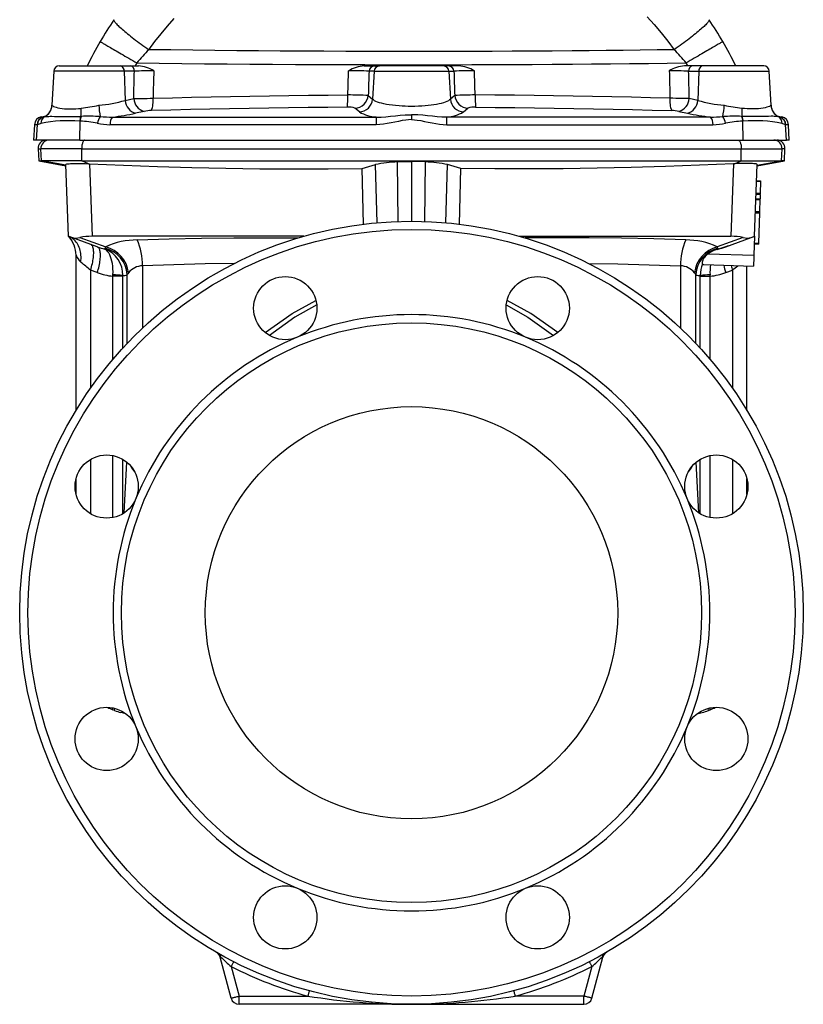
# Model space of a CAD drawing. Extents: x 123 to 1251, y 17 to 1448.
# Tile 4 of 5: x 966 to 1251, y 744 to 1102. Entities that reach past the tile are written whole.
import ezdxf

# ---------------------------------------------------------------- set-up
doc = ezdxf.new("R2010")
doc.units = 0
doc.layers.get('0').update_dxf_attribs({"linetype": 'CONTINUOUS'})

msp = doc.modelspace()

# ---------------------------------------------------------------- linework, layer by layer
at = {"color": 7, "linetype": 'CONTINUOUS'}
for p, q in [((978.61, 1083.42), (977.96, 1071.01)), ((1004.24, 1083.42), (978.61, 1083.42)), ((980.61, 1085.32), (1002.85, 1085.32)), ((1002.85, 1085.32), (1006.56, 1085.32)), ((1004.24, 1083.42), (1004.62, 1072.75)), ((1007.95, 1083.42), (1004.24, 1083.42)), ((1006.56, 1085.32), (1009.49, 1085.32)), ((1091.5, 1085.32), (1095.24, 1085.32)), ((1095.12, 1083.42), (1093.29, 1083.42)), ((1095.12, 1083.42), (1094.59, 1073.22)), ((1095.12, 1083.42), (1122.35, 1083.42)), ((1095.24, 1085.32), (1097.07, 1085.32)), ((1120.39, 1085.32), (1097.07, 1085.32)), ((1122.22, 1085.32), (1120.39, 1085.32)), ((1125.96, 1085.32), (1122.22, 1085.32)), ((1122.35, 1083.42), (1122.87, 1073.22)), ((1122.35, 1083.42), (1124.17, 1083.42)), ((1210.91, 1085.32), (1207.98, 1085.32)), ((1209.52, 1083.42), (1213.23, 1083.42)), ((1214.62, 1085.32), (1210.91, 1085.32)), ((1213.23, 1083.42), (1212.84, 1072.75)), ((1213.23, 1083.42), (1238.85, 1083.42)), ((1236.86, 1085.32), (1214.62, 1085.32)), ((1239.5, 1071.01), (1238.85, 1083.42)), ((1004.62, 1072.75), (1007.71, 1073.44)), ((1093, 1074.58), (1094.59, 1073.22)), ((1124.46, 1074.58), (1122.87, 1073.22)), ((1212.84, 1072.75), (1209.76, 1073.44)), ((977.97, 1071.01), (977.97, 1070.98)), ((1011.47, 1068.77), (1008.39, 1068.09)), ((1089.77, 1068.56), (1088.18, 1069.92)), ((1127.7, 1068.56), (1129.28, 1069.92)), ((1205.99, 1068.77), (1209.07, 1068.09)), ((1239.49, 1071.01), (1239.5, 1070.98)), ((975.44, 1066.97), (974.08, 1066.73)), ((974.08, 1066.73), (974.88, 1066.73)), ((988.24, 1065.19), (988.07, 1065.19)), ((988.09, 1058.32), (988.24, 1065.19)), ((988.42, 1066.95), (988.58, 1066.95)), ((999.98, 1066.73), (1095.94, 1066.73)), ((1108.73, 1067.58), (1108.73, 1065.78)), ((1217.49, 1066.73), (1121.53, 1066.73)), ((1229.04, 1066.95), (1228.88, 1066.95)), ((1229.37, 1058.32), (1229.23, 1065.19)), ((1229.23, 1065.19), (1229.39, 1065.19)), ((1243.38, 1066.73), (1242.02, 1066.97)), ((1242.58, 1066.73), (1243.38, 1066.73)), ((971.61, 1063.94), (971.31, 1058.32)), ((972.54, 1063.94), (971.61, 1063.94)), ((972.35, 1058.32), (972.65, 1063.96)), ((972.65, 1063.96), (972.54, 1063.94)), ((972.67, 1063.96), (972.65, 1063.96)), ((1095.83, 1063.94), (999.07, 1063.94)), ((1121.63, 1063.94), (1218.39, 1063.94)), ((1244.8, 1063.96), (1244.82, 1063.96)), ((1245.11, 1058.32), (1244.82, 1063.96)), ((1244.82, 1063.96), (1244.93, 1063.94)), ((1245.86, 1063.94), (1244.93, 1063.94)), ((1246.15, 1058.32), (1245.86, 1063.94)), ((972.35, 1058.32), (971.31, 1058.32)), ((988.09, 1058.32), (972.35, 1058.32)), ((988.09, 1058.32), (1229.37, 1058.32)), ((1229.37, 1058.32), (1245.11, 1058.32)), ((1246.15, 1058.32), (1245.11, 1058.32)), ((972.9, 1055.16), (973.13, 1050.75)), ((972.9, 1055.16), (973.95, 1055.16)), ((988.79, 1055.16), (973.95, 1055.16)), ((974.18, 1050.75), (973.95, 1055.16)), ((988.79, 1055.16), (1228.68, 1055.16)), ((988.88, 1050.75), (988.79, 1055.16)), ((1228.59, 1050.75), (1228.68, 1055.16)), ((1228.68, 1055.16), (1243.51, 1055.16)), ((1243.28, 1050.75), (1243.51, 1055.16)), ((1244.57, 1055.16), (1243.51, 1055.16)), ((1244.34, 1050.75), (1244.57, 1055.16)), ((973.13, 1050.75), (983.06, 1049)), ((973.13, 1050.75), (974.18, 1050.75)), ((988.88, 1050.75), (974.18, 1050.75)), ((983.05, 1049.18), (974.18, 1050.75)), ((988.88, 1050.75), (1228.59, 1050.75)), ((991.2, 1049.73), (988.88, 1050.75)), ((1103.7, 1050.36), (1108.73, 1050.51)), ((1103.83, 1028.73), (1103.7, 1050.36)), ((1113.77, 1050.36), (1108.73, 1050.51)), ((1108.73, 1050.51), (1108.73, 1028.82)), ((1113.64, 1028.73), (1113.77, 1050.36)), ((1226.27, 1049.73), (1228.59, 1050.75)), ((1228.59, 1050.75), (1243.28, 1050.75)), ((1234.41, 1049), (1244.34, 1050.75)), ((1234.41, 1049.18), (1243.28, 1050.75)), ((1244.34, 1050.75), (1243.28, 1050.75)), ((983.95, 1023.32), (983.04, 1049.47)), ((991.2, 1049.73), (991.64, 1049.71)), ((991.64, 1049.71), (992.56, 1023.32)), ((1090.78, 1047.96), (1095.61, 1049.4)), ((1091.22, 1027.74), (1090.78, 1047.96)), ((1096.25, 1028.27), (1095.61, 1049.4)), ((1121.22, 1028.27), (1121.86, 1049.4)), ((1126.68, 1047.96), (1121.86, 1049.4)), ((1126.24, 1027.74), (1126.68, 1047.96)), ((1225.83, 1049.71), (1224.91, 1023.32)), ((1226.27, 1049.73), (1225.83, 1049.71)), ((1233.51, 1023.32), (1234.42, 1049.47)), ((1234.21, 1043.33), (1235.71, 1043.28)), ((1234.22, 1043.57), (1235.72, 1043.52)), ((1235.71, 1043.28), (1235.56, 1038.96)), ((1233.98, 1036.76), (1235.48, 1036.71)), ((1233.99, 1037), (1235.49, 1036.95)), ((1234.04, 1038.63), (1235.54, 1038.57)), ((1234.05, 1038.77), (1235.55, 1038.72)), ((1234.06, 1039.01), (1235.56, 1038.96)), ((1235.48, 1036.71), (1235.33, 1032.39)), ((1235.54, 1038.57), (1235.49, 1036.95)), ((1235.54, 1038.57), (1235.55, 1038.72)), ((1233.82, 1032.21), (1235.32, 1032.15)), ((1233.83, 1032.45), (1235.33, 1032.39)), ((1233.81, 1031.88), (1235.31, 1031.82)), ((1235.31, 1031.82), (1234.92, 1020.82)), ((994.45, 1019.5), (985.14, 1022.89)), ((988.09, 1022.89), (997.56, 1019.44)), ((1069.52, 1023.32), (992.56, 1023.32)), ((1147.94, 1023.32), (1224.91, 1023.32)), ((1229.38, 1022.89), (1219.91, 1019.44)), ((1223.02, 1019.5), (1232.32, 1022.89)), ((1233.51, 1023.32), (1233.27, 1016.4)), ((1220.05, 1018.55), (1219.43, 1018.37)), ((1233.41, 1020.55), (1234.91, 1020.49)), ((1233.42, 1020.88), (1234.92, 1020.82)), ((986.73, 959.95), (986.73, 1016.4)), ((1216.66, 1016.98), (1233.27, 1016.4)), ((994.45, 1010.1), (992, 1010.99)), ((992, 1010.99), (992, 968.04)), ((1010.87, 1012.6), (1010.87, 989.9)), ((1206.59, 1012.6), (1206.59, 989.9)), ((1215.08, 1013.04), (1233.13, 1012.41)), ((1223.02, 1010.1), (1225.47, 1010.99)), ((1225.47, 1010.99), (1225.47, 968.04)), ((1230.73, 959.95), (1230.73, 1012.49)), ((1000.12, 1008.79), (1000.15, 1009.34)), ((1003.7, 1008.79), (1000.12, 1008.79)), ((1000.12, 978.56), (1000.12, 1008.79)), ((1003.71, 1009.01), (1003.7, 1008.79)), ((1003.7, 982.63), (1003.7, 1008.79)), ((1005.29, 984.32), (1005.29, 1009.37)), ((1212.18, 984.32), (1212.18, 1009.37)), ((1213.76, 1009.01), (1213.76, 1008.79)), ((1213.76, 982.63), (1213.76, 1008.79)), ((1213.76, 1008.79), (1217.35, 1008.79)), ((1217.35, 1008.79), (1217.32, 1009.34)), ((1217.35, 978.56), (1217.35, 1008.79)), ((1000.12, 920.96), (1000.12, 943.52)), ((1217.35, 920.96), (1217.35, 943.52)), ((992, 942.13), (992, 922.35)), ((1003.7, 922.33), (1003.7, 942.15)), ((1004.2, 922.64), (1005.15, 941.14)), ((1213.27, 922.64), (1212.31, 941.14)), ((1213.76, 922.33), (1213.76, 942.15)), ((1225.47, 942.13), (1225.47, 922.35)), ((986.73, 929.36), (986.73, 935.12)), ((1230.73, 929.36), (1230.73, 935.12)), ((1000.12, 850.99), (1000.12, 851.67)), ((1000.71, 850.75), (1000.12, 850.99)), ((1000.71, 850.75), (1000.79, 851.52)), ((1216.76, 850.75), (1216.67, 851.52)), ((1216.76, 850.75), (1217.35, 850.99)), ((1217.35, 850.99), (1217.35, 851.67)), ((1043.14, 746.04), (1039.15, 760.93)), ((1174.33, 746.04), (1178.32, 760.93)), ((1043.16, 757.55), (1046.03, 746.82)), ((1174.31, 757.55), (1171.43, 746.82)), ((1046.03, 743.82), (1046.03, 746.82)), ((1046.03, 746.82), (1071.05, 746.82)), ((1171.43, 746.82), (1146.42, 746.82)), ((1171.43, 743.82), (1171.43, 746.82)), ((1108.73, 743.82), (1046.03, 743.82)), ((1108.73, 743.82), (1171.43, 743.82))]:
    msp.add_line(p, q, dxfattribs=at)
for points in [[(1000.52, 1102.15), (1000.49, 1102.06), (1000.49, 1101.96), (1000.52, 1101.83), (1000.59, 1101.68), (1000.7, 1101.51), (1000.84, 1101.31), (1001.01, 1101.1), (1001.21, 1100.86), (1001.44, 1100.6), (1001.71, 1100.33), (1002.01, 1100.03), (1002.34, 1099.72), (1002.7, 1099.38), (1003.09, 1099.03), (1003.5, 1098.67), (1003.95, 1098.28), (1004.42, 1097.89), (1004.92, 1097.47), (1005.44, 1097.05), (1005.99, 1096.61), (1006.56, 1096.16), (1007.15, 1095.7), (1007.76, 1095.23), (1008.39, 1094.75), (1009.03, 1094.26), (1009.7, 1093.76), (1010.37, 1093.26), (1011.07, 1092.76), (1011.77, 1092.25), (1012.49, 1091.74), (1013.21, 1091.22)], [(1013.21, 1091.22), (1015.37, 1094.17), (1017.64, 1097.04), (1019.99, 1099.83), (1022.43, 1102.55)], [(1194.39, 1103.23), (1197.01, 1100.36), (1199.53, 1097.4), (1201.95, 1094.35), (1204.26, 1091.22)], [(1216.95, 1102.15), (1216.98, 1102.06), (1216.98, 1101.96), (1216.94, 1101.83), (1216.87, 1101.68), (1216.77, 1101.51), (1216.63, 1101.31), (1216.46, 1101.1), (1216.26, 1100.86), (1216.02, 1100.6), (1215.75, 1100.33), (1215.46, 1100.03), (1215.13, 1099.72), (1214.77, 1099.38), (1214.38, 1099.03), (1213.96, 1098.67), (1213.52, 1098.28), (1213.04, 1097.89), (1212.55, 1097.47), (1212.02, 1097.05), (1211.48, 1096.61), (1210.91, 1096.16), (1210.32, 1095.7), (1209.71, 1095.23), (1209.08, 1094.75), (1208.43, 1094.26), (1207.77, 1093.76), (1207.09, 1093.26), (1206.4, 1092.76), (1205.69, 1092.25), (1204.98, 1091.74), (1204.26, 1091.22)], [(995.49, 1094.17), (995.51, 1094.16), (995.56, 1094.13), (995.64, 1094.08), (995.76, 1094.01), (995.92, 1093.92), (996.11, 1093.81), (996.33, 1093.69), (996.58, 1093.54), (996.87, 1093.37), (997.19, 1093.19), (997.53, 1092.98), (997.91, 1092.76), (998.32, 1092.52), (998.76, 1092.27), (999.23, 1092), (999.72, 1091.71), (1000.24, 1091.41), (1000.78, 1091.09), (1001.35, 1090.76), (1001.94, 1090.42), (1002.56, 1090.06), (1003.19, 1089.69), (1003.84, 1089.32), (1004.51, 1088.93), (1005.2, 1088.53), (1005.9, 1088.12), (1006.62, 1087.7), (1007.34, 1087.28), (1008.08, 1086.85), (1008.83, 1086.42)], [(1221.98, 1094.17), (1221.96, 1094.16), (1221.91, 1094.13), (1221.82, 1094.08), (1221.7, 1094.01), (1221.55, 1093.92), (1221.36, 1093.81), (1221.14, 1093.69), (1220.88, 1093.54), (1220.6, 1093.37), (1220.28, 1093.19), (1219.93, 1092.98), (1219.55, 1092.76), (1219.14, 1092.52), (1218.7, 1092.27), (1218.24, 1092), (1217.74, 1091.71), (1217.22, 1091.41), (1216.68, 1091.09), (1216.11, 1090.76), (1215.52, 1090.42), (1214.91, 1090.06), (1214.28, 1089.69), (1213.62, 1089.32), (1212.95, 1088.93), (1212.27, 1088.53), (1211.57, 1088.12), (1210.85, 1087.7), (1210.12, 1087.28), (1209.38, 1086.85), (1208.64, 1086.42)], [(1204.26, 1091.22), (1198.11, 1091.14), (1191.95, 1091.06), (1185.77, 1090.99), (1179.58, 1090.93), (1173.37, 1090.86), (1167.16, 1090.81), (1159.89, 1090.75), (1152.62, 1090.7), (1145.34, 1090.66), (1138.05, 1090.62), (1130.72, 1090.6), (1123.4, 1090.58), (1116.06, 1090.57), (1108.73, 1090.56), (1100.77, 1090.57), (1092.8, 1090.58), (1084.84, 1090.6), (1076.89, 1090.64), (1068.95, 1090.68), (1061.01, 1090.73), (1053.09, 1090.79), (1045.18, 1090.85), (1037.16, 1090.93), (1029.15, 1091.02), (1021.17, 1091.12), (1013.21, 1091.22)], [(1008.83, 1086.42), (1017, 1086.31), (1025.21, 1086.22), (1033.43, 1086.13), (1041.68, 1086.05), (1049.94, 1085.99), (1058.22, 1085.93), (1066.52, 1085.88), (1074.82, 1085.83), (1083.29, 1085.8), (1091.77, 1085.78), (1100.25, 1085.76), (1108.73, 1085.76), (1116.05, 1085.76), (1123.36, 1085.77), (1130.67, 1085.79), (1137.98, 1085.81), (1145.31, 1085.85), (1152.62, 1085.89), (1159.93, 1085.93), (1167.23, 1085.98), (1174.16, 1086.04), (1181.08, 1086.1), (1187.98, 1086.17), (1194.89, 1086.25), (1201.77, 1086.33), (1208.64, 1086.42)], [(1007.71, 1073.44), (1007.73, 1074.69), (1007.75, 1075.94), (1007.78, 1077.18), (1007.81, 1078.43), (1007.84, 1079.68), (1007.87, 1080.93), (1007.91, 1082.18), (1007.95, 1083.42)], [(1015, 1083.54), (1014.96, 1082.29), (1014.92, 1081.04), (1014.88, 1079.79), (1014.85, 1078.54), (1014.82, 1077.29), (1014.8, 1076.04), (1014.77, 1074.79), (1014.75, 1073.54)], [(1085.57, 1074.76), (1085.61, 1075.86), (1085.64, 1076.96), (1085.68, 1078.06), (1085.72, 1079.15), (1085.75, 1080.25), (1085.79, 1081.34), (1085.82, 1082.44), (1085.85, 1083.54)], [(1093.29, 1083.42), (1093.26, 1082.32), (1093.22, 1081.21), (1093.19, 1080.11), (1093.15, 1079), (1093.11, 1077.9), (1093.08, 1076.79), (1093.04, 1075.68), (1093, 1074.58)], [(1124.17, 1083.42), (1124.21, 1082.32), (1124.24, 1081.21), (1124.28, 1080.11), (1124.31, 1079), (1124.35, 1077.9), (1124.39, 1076.79), (1124.43, 1075.68), (1124.46, 1074.58)], [(1131.89, 1074.76), (1131.86, 1075.86), (1131.82, 1076.96), (1131.78, 1078.06), (1131.75, 1079.15), (1131.71, 1080.25), (1131.68, 1081.34), (1131.64, 1082.44), (1131.61, 1083.54)], [(1202.47, 1083.54), (1202.51, 1082.29), (1202.55, 1081.04), (1202.58, 1079.79), (1202.61, 1078.54), (1202.64, 1077.29), (1202.67, 1076.04), (1202.69, 1074.79), (1202.72, 1073.54)], [(1209.76, 1073.44), (1209.74, 1074.69), (1209.71, 1075.94), (1209.69, 1077.18), (1209.66, 1078.43), (1209.63, 1079.68), (1209.59, 1080.93), (1209.56, 1082.18), (1209.52, 1083.42)], [(1007.71, 1073.44), (1008.21, 1073.45), (1008.74, 1073.46), (1009.32, 1073.47), (1009.93, 1073.48), (1010.55, 1073.49), (1011.19, 1073.5), (1011.87, 1073.51), (1012.55, 1073.52), (1013.64, 1073.53), (1014.2, 1073.54), (1014.75, 1073.54)], [(1014.75, 1073.54), (1021.75, 1073.73), (1028.77, 1073.9), (1035.81, 1074.06), (1042.86, 1074.2), (1049.93, 1074.33), (1057.04, 1074.45), (1064.16, 1074.55), (1071.29, 1074.64), (1078.43, 1074.71), (1085.57, 1074.76)], [(1122.87, 1073.22), (1122.57, 1072.93), (1122.15, 1072.65), (1121.63, 1072.38), (1121.01, 1072.13), (1120.34, 1071.9), (1119.58, 1071.69), (1118.75, 1071.49), (1117.85, 1071.31), (1116.89, 1071.15), (1115.87, 1071.01), (1114.8, 1070.89), (1113.69, 1070.78), (1112.49, 1070.7), (1111.25, 1070.64), (1110, 1070.6), (1108.73, 1070.59), (1107.58, 1070.6), (1106.44, 1070.63), (1105.31, 1070.68), (1104.21, 1070.75), (1102.97, 1070.86), (1101.77, 1070.99), (1100.64, 1071.14), (1099.58, 1071.32), (1098.66, 1071.5), (1097.81, 1071.71), (1097.04, 1071.93), (1096.37, 1072.16), (1095.78, 1072.41), (1095.28, 1072.67), (1094.89, 1072.94), (1094.59, 1073.22)], [(1202.72, 1073.54), (1195.71, 1073.73), (1188.69, 1073.9), (1181.65, 1074.06), (1174.6, 1074.2), (1167.54, 1074.33), (1160.43, 1074.45), (1153.31, 1074.55), (1146.18, 1074.64), (1139.04, 1074.71), (1131.89, 1074.76)], [(1209.76, 1073.44), (1209.26, 1073.45), (1208.73, 1073.46), (1208.15, 1073.47), (1207.54, 1073.48), (1206.92, 1073.49), (1206.27, 1073.5), (1205.6, 1073.51), (1204.91, 1073.52), (1203.82, 1073.53), (1203.27, 1073.54), (1202.72, 1073.54)], [(977.97, 1070.98), (978.06, 1070.88), (978.27, 1070.76), (978.58, 1070.61), (979, 1070.45), (979.52, 1070.29), (980.14, 1070.12), (980.87, 1069.97), (981.68, 1069.84), (982.58, 1069.74), (983.56, 1069.68), (984.62, 1069.66), (985.75, 1069.68), (986.67, 1069.72), (987.62, 1069.79), (988.59, 1069.88)], [(1085.41, 1070.3), (1078.26, 1070.24), (1071.11, 1070.17), (1063.96, 1070.08), (1056.83, 1069.98), (1049.7, 1069.87), (1042.56, 1069.74), (1035.42, 1069.59), (1028.3, 1069.43), (1021.2, 1069.26), (1014.11, 1069.07)], [(1132.05, 1070.3), (1139.21, 1070.24), (1146.36, 1070.17), (1153.5, 1070.08), (1160.64, 1069.98), (1167.76, 1069.87), (1174.91, 1069.74), (1182.04, 1069.59), (1189.16, 1069.43), (1196.27, 1069.26), (1203.35, 1069.07)], [(1239.5, 1070.98), (1239.4, 1070.88), (1239.2, 1070.76), (1238.88, 1070.61), (1238.47, 1070.45), (1237.95, 1070.29), (1237.32, 1070.12), (1236.6, 1069.97), (1235.79, 1069.84), (1234.89, 1069.74), (1233.9, 1069.68), (1232.84, 1069.66), (1231.72, 1069.68), (1230.8, 1069.72), (1229.85, 1069.79), (1228.87, 1069.88)], [(974.63, 1066.63), (974.58, 1066.61), (974.57, 1066.6)], [(975.36, 1066.85), (975.78, 1066.92), (976.34, 1066.96), (976.8, 1066.97), (977.32, 1066.98), (977.91, 1066.98), (978.87, 1066.97), (979.95, 1066.96), (980.76, 1066.95), (981.62, 1066.94), (982.52, 1066.93), (983.87, 1066.93), (985.29, 1066.93), (986.83, 1066.94), (988.42, 1066.95)], [(1108.73, 1065.78), (1107.7, 1065.74), (1106.66, 1065.64), (1105.3, 1065.42), (1103.96, 1065.14), (1102.62, 1064.85), (1101.28, 1064.56), (1099.93, 1064.31), (1098.57, 1064.11), (1097.2, 1063.98), (1095.83, 1063.94)], [(1095.94, 1066.73), (1097.66, 1066.73), (1099.38, 1066.82), (1101.11, 1066.98), (1102.86, 1067.17), (1104.63, 1067.36), (1106.41, 1067.51), (1107.57, 1067.56), (1108.73, 1067.58)], [(1121.53, 1066.73), (1119.81, 1066.73), (1118.09, 1066.82), (1116.36, 1066.98), (1114.6, 1067.17), (1112.83, 1067.36), (1111.05, 1067.51), (1109.9, 1067.56), (1108.73, 1067.58)], [(1108.73, 1065.78), (1109.77, 1065.74), (1110.81, 1065.64), (1112.16, 1065.42), (1113.51, 1065.14), (1114.85, 1064.85), (1116.19, 1064.56), (1117.54, 1064.31), (1118.9, 1064.11), (1120.26, 1063.98), (1121.63, 1063.94)], [(1242.11, 1066.85), (1241.69, 1066.92), (1241.13, 1066.96), (1240.67, 1066.97), (1240.14, 1066.98), (1239.55, 1066.98), (1238.59, 1066.97), (1237.51, 1066.96), (1236.7, 1066.95), (1235.85, 1066.94), (1234.94, 1066.93), (1233.6, 1066.93), (1232.17, 1066.93), (1230.64, 1066.94), (1229.04, 1066.95)], [(1242.84, 1066.62), (1242.89, 1066.61), (1242.89, 1066.6)], [(989.98, 1058.32), (989.85, 1058.3), (989.71, 1058.24), (989.57, 1058.14), (989.45, 1058), (989.33, 1057.83), (989.21, 1057.62), (989.11, 1057.38), (989.02, 1057.12), (988.95, 1056.83), (988.88, 1056.52), (988.84, 1056.19), (988.8, 1055.85), (988.79, 1055.51), (988.79, 1055.16)], [(1227.48, 1058.32), (1227.62, 1058.3), (1227.76, 1058.24), (1227.89, 1058.14), (1228.02, 1058), (1228.14, 1057.83), (1228.25, 1057.62), (1228.35, 1057.38), (1228.44, 1057.12), (1228.52, 1056.83), (1228.58, 1056.52), (1228.63, 1056.19), (1228.66, 1055.85), (1228.68, 1055.51), (1228.68, 1055.16)], [(983.04, 1049.47), (983.08, 1049.53), (983.18, 1049.59), (983.36, 1049.64), (983.71, 1049.69), (984.17, 1049.74), (984.75, 1049.78), (985.42, 1049.8), (986.2, 1049.82), (987.05, 1049.82), (987.98, 1049.81), (988.98, 1049.8), (990.02, 1049.77), (991.2, 1049.73)], [(991.64, 1049.71), (1004.02, 1049.16), (1016.4, 1048.7), (1028.79, 1048.34), (1041.18, 1048.07), (1053.58, 1047.89), (1065.98, 1047.82), (1078.38, 1047.84), (1090.78, 1047.96)], [(1225.83, 1049.71), (1213.45, 1049.16), (1201.06, 1048.7), (1188.68, 1048.34), (1176.29, 1048.07), (1163.89, 1047.89), (1151.48, 1047.82), (1139.08, 1047.84), (1126.68, 1047.96)], [(1234.42, 1049.47), (1234.39, 1049.53), (1234.28, 1049.59), (1234.1, 1049.64), (1233.76, 1049.69), (1233.29, 1049.74), (1232.72, 1049.78), (1232.04, 1049.8), (1231.27, 1049.82), (1230.41, 1049.82), (1229.48, 1049.81), (1228.49, 1049.8), (1227.44, 1049.77), (1226.27, 1049.73)], [(1235.72, 1043.52), (1235.72, 1043.51), (1235.72, 1043.5), (1235.72, 1043.48), (1235.71, 1043.45), (1235.71, 1043.41), (1235.71, 1043.37), (1235.71, 1043.33), (1235.71, 1043.28)], [(1235.49, 1036.95), (1235.49, 1036.95), (1235.49, 1036.93), (1235.49, 1036.91), (1235.48, 1036.88), (1235.48, 1036.85), (1235.48, 1036.8), (1235.48, 1036.76), (1235.48, 1036.71)], [(1235.56, 1038.96), (1235.56, 1038.91), (1235.55, 1038.87), (1235.55, 1038.83), (1235.55, 1038.79), (1235.55, 1038.76), (1235.55, 1038.74), (1235.55, 1038.73), (1235.55, 1038.72)], [(1235.32, 1032.15), (1235.32, 1032.15), (1235.32, 1032.13), (1235.32, 1032.09), (1235.32, 1032.05), (1235.31, 1032), (1235.31, 1031.94), (1235.31, 1031.88), (1235.31, 1031.82)], [(1235.33, 1032.39), (1235.33, 1032.35), (1235.32, 1032.3), (1235.32, 1032.26), (1235.32, 1032.22), (1235.32, 1032.2), (1235.32, 1032.17), (1235.32, 1032.16), (1235.32, 1032.15)], [(985.14, 1022.89), (984.87, 1022.99), (984.63, 1023.07), (984.42, 1023.15), (984.26, 1023.21), (984.12, 1023.26), (984.03, 1023.29), (983.97, 1023.31), (983.95, 1023.32)], [(988.42, 1013.92), (988.49, 1014.55), (988.53, 1015.18), (988.53, 1015.81), (988.5, 1016.43), (988.44, 1017.03), (988.34, 1017.63), (988.21, 1018.2), (988.05, 1018.76), (987.86, 1019.3), (987.63, 1019.82), (987.38, 1020.31), (987.09, 1020.77), (986.78, 1021.21), (986.44, 1021.62), (986.08, 1021.99), (985.7, 1022.33), (985.29, 1022.63), (984.86, 1022.9), (984.42, 1023.13), (983.95, 1023.32)], [(1008.94, 1022), (1020.6, 1022.39), (1032.33, 1022.65), (1044.13, 1022.79), (1055.98, 1022.8), (1067.42, 1022.7)], [(1208.52, 1022), (1196.86, 1022.39), (1185.13, 1022.65), (1173.33, 1022.79), (1161.48, 1022.8), (1150.05, 1022.7)], [(1232.32, 1022.89), (1232.6, 1022.99), (1232.84, 1023.07), (1233.04, 1023.15), (1233.21, 1023.21), (1233.34, 1023.26), (1233.43, 1023.29), (1233.49, 1023.31), (1233.51, 1023.32)], [(992, 1010.99), (992.18, 1011.59), (992.35, 1012.19), (992.51, 1012.78), (992.65, 1013.36), (992.77, 1013.93), (992.88, 1014.5), (992.97, 1015.05), (993.04, 1015.58), (993.1, 1016.09), (993.13, 1016.58), (993.15, 1017.05), (993.15, 1017.5), (993.13, 1017.92), (993.1, 1018.32), (993.04, 1018.68), (992.97, 1019.01), (992.88, 1019.31), (992.77, 1019.58), (992.65, 1019.82), (992.51, 1020.01), (992.35, 1020.18), (992.18, 1020.3), (992, 1020.39)], [(994.45, 1010.1), (994.63, 1010.7), (994.8, 1011.29), (994.96, 1011.89), (995.1, 1012.47), (995.22, 1013.04), (995.33, 1013.6), (995.42, 1014.15), (995.49, 1014.68), (995.55, 1015.2), (995.58, 1015.69), (995.6, 1016.16), (995.6, 1016.61), (995.58, 1017.03), (995.55, 1017.42), (995.49, 1017.79), (995.42, 1018.12), (995.33, 1018.42), (995.22, 1018.69), (995.1, 1018.92), (994.96, 1019.12), (994.8, 1019.28), (994.63, 1019.41), (994.45, 1019.5)], [(1000.15, 1009.34), (1000.18, 1010.39), (1000.15, 1011.43), (1000.07, 1012.44), (999.94, 1013.38), (999.76, 1014.28), (999.54, 1015.11), (999.27, 1015.9), (998.96, 1016.62), (998.62, 1017.25), (998.31, 1017.7), (997.97, 1018.09), (997.61, 1018.42), (997.23, 1018.67), (997.22, 1018.67)], [(997.31, 1018.97), (997.39, 1019.19), (997.56, 1019.44)], [(1220.15, 1018.97), (1220.07, 1019.19), (1219.91, 1019.44)], [(1222.89, 1019.44), (1221.48, 1018.96), (1220.05, 1018.55)], [(1220.05, 1018.55), (1220.24, 1018.67), (1220.25, 1018.67)], [(1224.13, 1019.9), (1223.51, 1019.68), (1222.89, 1019.44)], [(1234.92, 1020.82), (1234.92, 1020.77), (1234.92, 1020.71), (1234.92, 1020.65), (1234.92, 1020.6), (1234.91, 1020.56), (1234.91, 1020.52), (1234.91, 1020.5), (1234.91, 1020.49)], [(1216.66, 1016.98), (1216.24, 1016.67), (1215.85, 1016.33), (1215.49, 1015.96), (1215.15, 1015.54), (1214.87, 1015.1), (1214.66, 1014.66), (1214.52, 1014.25), (1214.46, 1013.92), (1214.46, 1013.63), (1214.49, 1013.43), (1214.54, 1013.28)], [(1233.27, 1016.4), (1233.26, 1016.01), (1233.24, 1015.63), (1233.23, 1015.24), (1233.22, 1014.88), (1233.2, 1014.52), (1233.19, 1014.18), (1233.18, 1013.87), (1233.17, 1013.58), (1233.16, 1013.31), (1233.15, 1013.08), (1233.15, 1012.88), (1233.14, 1012.71), (1233.14, 1012.58), (1233.13, 1012.48), (1233.13, 1012.43), (1233.13, 1012.41)], [(992, 1010.99), (991.53, 1011.37), (991.08, 1011.74), (990.65, 1012.1), (990.23, 1012.44), (989.83, 1012.77), (989.44, 1013.08), (989.08, 1013.38), (988.74, 1013.66), (988.42, 1013.92)], [(1044.23, 1013.39), (1033.71, 1013.25), (1022.25, 1012.99), (1010.87, 1012.6)], [(1173.23, 1013.39), (1183.76, 1013.25), (1195.21, 1012.99), (1206.59, 1012.6)], [(1225.47, 1010.99), (1225.99, 1011.42), (1226.49, 1011.83), (1226.97, 1012.23), (1227.44, 1012.61)], [(1005.82, 1010.04), (1005.54, 1009.68), (1005.29, 1009.37)], [(1211.65, 1010.04), (1211.93, 1009.68), (1212.18, 1009.37)], [(1055.53, 988.28), (1065.34, 995.24), (1073.97, 999.97)], [(1161.93, 988.28), (1152.12, 995.24), (1143.5, 999.97)], [(1074.25, 998.39), (1066.36, 993.93), (1057.07, 987.22)], [(1143.22, 998.39), (1151.1, 993.93), (1160.39, 987.22)], [(1004.88, 849.49), (1004, 849.72), (1003.04, 849.98)], [(1212.59, 849.49), (1213.46, 849.72), (1214.43, 849.98)], [(1039.15, 760.93), (1039.15, 760.94), (1039.16, 760.94), (1039.18, 760.94), (1039.21, 760.95), (1039.24, 760.96), (1039.28, 760.97), (1039.33, 760.99), (1039.39, 761)], [(1178.32, 760.93), (1178.31, 760.94), (1178.3, 760.94), (1178.28, 760.94), (1178.26, 760.95), (1178.22, 760.96), (1178.18, 760.97), (1178.13, 760.99), (1178.07, 761)], [(1044.07, 759.34), (1044.06, 759.32), (1044.03, 759.26), (1043.98, 759.18), (1043.92, 759.05), (1043.84, 758.9), (1043.75, 758.72), (1043.65, 758.52), (1043.53, 758.29), (1043.41, 758.06), (1043.29, 757.81), (1043.16, 757.55)], [(1173.4, 759.34), (1173.41, 759.32), (1173.44, 759.26), (1173.48, 759.18), (1173.54, 759.05), (1173.62, 758.9), (1173.71, 758.72), (1173.82, 758.52), (1173.93, 758.29), (1174.05, 758.06), (1174.18, 757.81), (1174.31, 757.55)], [(1043.14, 746.04), (1043.16, 746.05), (1043.22, 746.06), (1043.32, 746.09), (1043.47, 746.13), (1043.65, 746.18), (1043.87, 746.24), (1044.11, 746.3), (1044.39, 746.38), (1044.69, 746.46), (1045.01, 746.54), (1045.34, 746.63), (1045.69, 746.72), (1046.03, 746.82)], [(1071.57, 748.75), (1071.57, 748.73), (1071.55, 748.67), (1071.52, 748.57), (1071.49, 748.44), (1071.44, 748.28), (1071.39, 748.08), (1071.33, 747.86), (1071.27, 747.62), (1071.2, 747.36), (1071.12, 747.09), (1071.05, 746.82)], [(1145.89, 748.75), (1145.9, 748.73), (1145.91, 748.67), (1145.94, 748.57), (1145.98, 748.44), (1146.02, 748.28), (1146.07, 748.08), (1146.13, 747.86), (1146.2, 747.62), (1146.27, 747.36), (1146.34, 747.09), (1146.42, 746.82)], [(1174.33, 746.04), (1174.31, 746.05), (1174.24, 746.06), (1174.14, 746.09), (1174, 746.13), (1173.82, 746.18), (1173.6, 746.24), (1173.35, 746.3), (1173.08, 746.38), (1172.78, 746.46), (1172.46, 746.54), (1172.12, 746.63), (1171.78, 746.72), (1171.43, 746.82)], [(1108.73, 743.82), (1108.81, 743.82), (1109.34, 743.82)]]:
    msp.add_lwpolyline(points, dxfattribs=at)
for centre, radius in [((1108.73, 886.32), 142.5), ((1108.73, 886.32), 139.5), ((1062.81, 997.18), 11.5), ((1154.65, 997.18), 11.5), ((1108.73, 886.32), 105.5), ((1108.73, 886.32), 75), ((997.87, 932.24), 11.5), ((1219.6, 932.24), 11.5), ((997.87, 840.4), 11.5), ((1219.6, 840.4), 11.5), ((1062.81, 775.45), 11.5), ((1154.65, 775.45), 11.5)]:
    msp.add_circle(centre, radius, dxfattribs=at)
for centre, radius, start, end in [((1108.73, 1028.32), 131, 145.6975, 149.8207), ((1108.73, 1028.32), 131, 30.1793, 34.3025), ((1108.73, 1028.32), 131, 149.8207, 154.2074), ((1108.73, 1028.32), 131, 25.7926, 30.1793), ((1066.83, 1037.97), 75.57, 135.1952, 140.1282), ((1150.64, 1037.97), 75.57, 39.8718, 44.8048), ((1108.73, 1028.32), 115.57, 149.8207, 150.4478), ((1108.73, 1028.32), 115.57, 29.5522, 30.1793), ((980.61, 1083.32), 2, 90, 177), ((1002.5, 1083.61), 1.74, 353.8824, 78.5272), ((1006.21, 1083.61), 1.74, 353.882, 78.5276), ((1015.54, 830.89), 252.65, 90.1233, 91.7225), ((1008.51, 1072.89), 12.47, 58.6542, 85.4955), ((1092.53, 1072.23), 13.13, 94.4695, 120.5441), ((1087.91, 974.35), 109.21, 87.1738, 91.076), ((1095.26, 1083.34), 1.98, 90.5971, 177.6676), ((1097.09, 1083.34), 1.98, 90.5971, 177.6676), ((1120.37, 1083.34), 1.98, 2.3324, 89.4029), ((1122.2, 1083.34), 1.98, 2.3324, 89.4029), ((1129.56, 974.35), 109.21, 88.924, 92.8262), ((1124.94, 1072.23), 13.13, 59.4559, 85.5305), ((1208.95, 1072.89), 12.47, 94.5045, 121.3458), ((1201.92, 830.89), 252.65, 88.2775, 89.8767), ((1211.25, 1083.61), 1.74, 101.4724, 186.118), ((1214.96, 1083.61), 1.74, 101.4728, 186.1176), ((1236.86, 1083.32), 2, 3, 90), ((989.69, 1126.96), 56.23, 275.399, 285.3964), ((1009.75, 1073.04), 5.13, 183.2148, 254.6882), ((1012.83, 1073.72), 5.13, 183.2024, 254.6225), ((1005.56, 1072.57), 9.24, 337.6964, 6.0375), ((1050.03, 1073.77), 35.56, 354.3982, 1.6026), ((1082.91, 821.46), 253.31, 87.7162, 89.3976), ((1087.9, 1075.03), 5.12, 273.1419, 354.9507), ((1089.49, 1073.67), 5.12, 273.0702, 354.9452), ((1127.97, 1073.67), 5.12, 185.0548, 266.9298), ((1134.56, 821.46), 253.31, 90.6024, 92.2838), ((1129.56, 1075.03), 5.12, 185.0493, 266.8581), ((1167.44, 1073.77), 35.56, 178.3974, 185.6018), ((1211.9, 1072.57), 9.24, 173.9625, 202.3036), ((1204.63, 1073.72), 5.13, 285.3775, 356.7976), ((1207.72, 1073.04), 5.13, 285.3118, 356.7852), ((1227.77, 1126.96), 56.23, 254.6036, 264.601), ((973.15, 1071.21), 4.82, 291.716, 357.6613), ((972.97, 1071.25), 5, 298.4761, 356.8954), ((976.42, 1069.12), 12.2, 349.7897, 3.613), ((962.95, 1238.73), 170.78, 278.637, 280.8133), ((1028, 1073.25), 33.09, 183.9292, 191.048), ((990.72, 1151.1), 84.88, 276.2637, 282.02), ((1014.41, 1054.32), 14.75, 91.1589, 101.4872), ((1085.96, 1064.11), 6.22, 69.1065, 95.0701), ((1096.74, 1080.8), 14.09, 240.3339, 266.7366), ((1120.72, 1080.8), 14.09, 273.2634, 299.6661), ((1131.5, 1064.11), 6.22, 84.9299, 110.8935), ((1203.06, 1054.32), 14.75, 78.5128, 88.8411), ((1226.75, 1151.1), 84.88, 257.98, 263.7363), ((1189.47, 1073.25), 33.09, 348.952, 356.0708), ((1254.52, 1238.73), 170.78, 259.1867, 261.363), ((1241.05, 1069.12), 12.2, 176.387, 190.2103), ((1244.49, 1071.25), 5, 183.1046, 241.5239), ((1244.32, 1071.21), 4.82, 182.3531, 248.2568), ((974.6, 1063.78), 3, 100, 177), ((975.53, 1063.78), 3, 102.8765, 177.0501), ((975.64, 1063.81), 2.99, 109.0224, 177.1659), ((975.65, 1063.82), 2.99, 111.21, 177.217), ((1041.18, 855.31), 219.61, 107.8287, 108.1794), ((976.81, 1064.38), 2.87, 120.4587, 180.0919), ((983.83, 1015.94), 49.44, 85.0802, 101.5378), ((984.95, 1039.92), 28.64, 110.4815, 111.2496), ((976.08, 1063.41), 3.52, 101.8754, 109.1081), ((994.16, 1064.89), 6.1, 160.2588, 177.1813), ((994.39, 1064.92), 6.16, 160.6732, 177.4672), ((986.75, 1025.36), 39.86, 78.8476, 87.865), ((991.4, 971.35), 95.65, 87.5293, 91.6881), ((999.78, 1063.61), 5.38, 142.2832, 170.9231), ((999.31, 1086.41), 22.48, 257.5473, 269.3965), ((999.07, 1100.54), 33.82, 263.9798, 271.5404), ((1002.72, 1064.3), 3.66, 138.4204, 185.7517), ((1120.92, 1064.38), 25.1, 174.6249, 181.0198), ((1096.54, 1064.38), 25.1, 358.9802, 5.3751), ((1218.4, 1100.54), 33.82, 268.4596, 276.0202), ((1214.75, 1064.3), 3.66, 354.2483, 41.5796), ((1218.15, 1086.41), 22.48, 270.6035, 282.4527), ((1226.07, 971.35), 95.65, 88.3119, 92.4707), ((1217.68, 1063.61), 5.38, 9.0769, 37.7168), ((1230.71, 1025.36), 39.86, 92.135, 101.1524), ((1223.07, 1064.92), 6.16, 2.5328, 19.3268), ((1223.3, 1064.89), 6.1, 2.8187, 19.7412), ((1233.63, 1015.94), 49.44, 78.4622, 94.9198), ((1240.65, 1064.38), 2.87, 359.9081, 59.5413), ((1241.38, 1063.41), 3.52, 70.8915, 78.1256), ((1232.55, 1040), 28.54, 68.7507, 69.5218), ((1241.83, 1063.81), 2.99, 2.834, 70.9716), ((1241.81, 1063.82), 2.99, 2.7832, 68.7854), ((1241.93, 1063.78), 3, 2.9539, 71.1889), ((1242.86, 1063.78), 3, 3, 80), ((1176.28, 855.31), 219.61, 71.8206, 72.1713), ((975.89, 1055.32), 3, 90, 183), ((976.94, 1055.32), 3, 90.0813, 183.0698), ((1240.52, 1055.32), 3, 356.9302, 89.9187), ((1241.57, 1055.32), 3, 357, 90), ((1103.81, 1014.85), 35.51, 90.1884, 103.3582), ((1113.65, 1014.85), 35.51, 76.6418, 89.8116), ((976.73, 1016.4), 10, 0, 43.7617), ((986.61, 1028.22), 5.54, 254.5828, 285.4172), ((992.38, 1001.76), 21.55, 89.533, 101.4983), ((1008.73, 996.33), 25.66, 89.5382, 115.8114), ((990.14, 1013.23), 20.74, 358.26, 25.0029), ((1227.32, 1013.23), 20.74, 154.9971, 181.74), ((1208.73, 996.33), 25.66, 64.1886, 90.4618), ((1225.08, 1001.76), 21.55, 78.5017, 90.467), ((1230.85, 1028.22), 5.54, 254.5828, 285.4172), ((1002.78, 1042.33), 24.3, 249.9436, 256.7654), ((996.16, 1019.16), 1.16, 335.1344, 350.8131), ((994.06, 1009.54), 9.66, 356.8415, 70.9199), ((994.78, 1008.76), 10.52, 3.3046, 76.0843), ((994.67, 1008.57), 11.25, 7.5207, 75.0933), ((1222.8, 1008.57), 11.25, 104.9067, 172.4793), ((1222.68, 1008.76), 10.52, 103.9157, 176.6954), ((1222.91, 1007.96), 10.98, 108.4674, 124.6983), ((1222.77, 1010.55), 8.5, 107.2621, 113.1044), ((1221.3, 1019.16), 1.16, 189.1869, 204.8656), ((1214.68, 1042.33), 24.3, 283.2346, 290.0564), ((1223.38, 1018.5), 1.06, 110.0253, 117.5475), ((993.24, 1019.02), 7.02, 201.9155, 226.6159), ((1011.21, 1005.66), 6.95, 92.7664, 140.9143), ((1206.25, 1005.66), 6.95, 39.0857, 87.2336), ((1224.65, 1009.21), 10.89, 158.0629, 181.0569), ((1215.01, 1013.6), 0.569, 214.8118, 277.0314), ((1236.11, 1010.39), 18.82, 172.1736, 183.2064), ((1249.68, 1018.72), 28.02, 192.2173, 197.9015), ((1253.16, 1019.91), 29.1, 194.3636, 197.8435), ((1002.61, 1032.41), 23.75, 249.8922, 263.9697), ((999.29, 980.84), 28.51, 81.0981, 88.2848), ((1003.89, 1011.84), 2.84, 266.2717, 299.4017), ((1213.57, 1011.84), 2.84, 240.5983, 273.7283), ((1218.17, 980.84), 28.51, 91.7152, 98.9019), ((1214.85, 1032.41), 23.75, 276.0303, 290.1078), ((1108.73, 886.32), 108.5, 67.5, 112.5), ((1108.73, 886.32), 108.5, 112.5, 157.5), ((1108.73, 886.32), 108.5, 22.5, 67.5), ((1013.52, 942.79), 7.58, 204.1129, 223.8644), ((1203.95, 942.79), 7.58, 316.1356, 335.8871), ((1108.73, 886.32), 108.5, 157.5, 202.5), ((1108.73, 886.32), 108.5, 337.5, 22.5), ((1008.73, 871.23), 22, 241.5355, 246.9487), ((1008.74, 871.24), 22.01, 248.6079, 254.9985), ((1208.73, 871.24), 22.01, 285.0015, 291.3921), ((1208.73, 871.23), 22, 293.0513, 298.4645), ((1108.73, 886.32), 108.5, 202.5, 247.5), ((1108.73, 886.32), 108.5, 292.5, 337.5), ((1108.73, 886.32), 108.5, 247.5, 292.5), ((1036.25, 760.16), 3, 15, 60.1208), ((1035.5, 759.01), 4.37, 27.1295, 59.1294), ((1037.78, 760.88), 1.62, 4.3344, 59.1905), ((1128.74, 854.88), 129.6, 226.4165, 228.6739), ((1088.73, 854.88), 129.6, 311.3261, 313.5835), ((1181.97, 759.01), 4.37, 120.8706, 152.8705), ((1179.69, 760.88), 1.62, 120.8095, 175.6656), ((1181.22, 760.16), 3, 119.8792, 165), ((1108.73, 886.32), 144.5, 243.012, 254.8836), ((1108.73, 886.32), 144.5, 285.1164, 296.988), ((1046.03, 746.82), 3, 195, 270), ((1108.53, 979.42), 235.6, 260.8467, 270.0497), ((1109.15, 977.56), 233.73, 270.2101, 279.1739), ((1171.43, 746.82), 3, 270, 345)]:
    msp.add_arc(centre, radius, start, end, dxfattribs=at)

doc.saveas('drawing.dxf')
